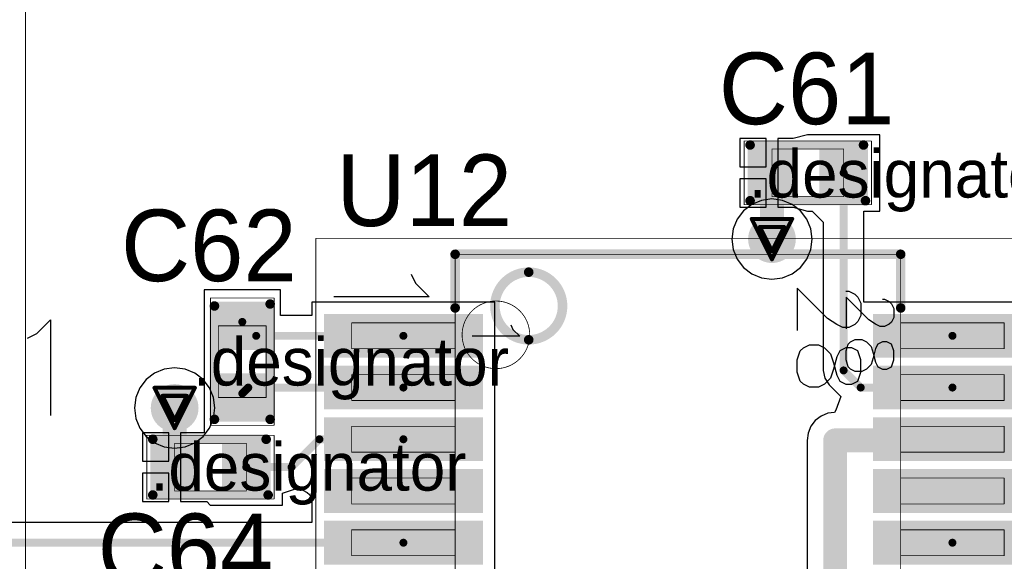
# Model space of a CAD drawing. Header units: millimetres. Extents: x 138 to 555, y 26 to 334.
# Tile 238 of 256: x 175.75 to 188.12, y 212.6 to 219.41. Entities that reach past the tile are written whole.
import ezdxf

# ---------------------------------------------------------------- set-up
doc = ezdxf.new("R2010")
doc.units = ezdxf.units.MM
for name, color, linetype in [('BottomLayer', 5, 'Continuous'), ('DrillDrawing', 1, 'Continuous'), ('Mechanical20', 56, 'Continuous'), ('Mechanical27', 56, 'Continuous'), ('MidLayer1', 16, 'Continuous'), ('MidLayer2', 76, 'Continuous'), ('MidLayer3', 90, 'Continuous'), ('MidLayer4', 156, 'Continuous'), ('MultiLayer', 9, 'Continuous'), ('TopLayer', 1, 'Continuous'), ('TopOverlay', 2, 'Continuous'), ('TopPaste', 8, 'Continuous'), ('TopSolder', 216, 'Continuous'), ('ViaHoleLayer', 16, 'Continuous')]:
    doc.layers.add(name, color=color, linetype=linetype)

# ---------------------------------------------------------------- blocks, each defined once
blk = doc.blocks.new('CON_DB9_MALE_TYCO_3_1634580_2_517')
at = {"layer": 'Mechanical20', "const_width": 0.00999998}
blk.add_lwpolyline([(15.69999908, 10.80000126), (-15.69999908, 10.80000126)], dxfattribs=at)
at = {"layer": 'TopOverlay'}
for p, q in [((-5.95365586, 10.941431), (-6.125047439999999, 11.11282258)), ((-6.125047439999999, 11.11282258), (-4.92530384, 11.11282258)), ((-5.89652364, 10.8271691), (-5.95365586, 10.941431))]:
    blk.add_line(p, q, dxfattribs=at)
blk = doc.blocks.new('C0402_834')
at = {"layer": 'Mechanical20', "const_width": 0.00999998}
for points in [[(-0.80000094, 0.3999992), (0.80000094, 0.3999992)], [(-0.80000094, -0.3999992), (-0.80000094, 0.3999992)], [(0.80000094, -0.3999992), (0.80000094, 0.3999992)], [(-0.80000094, -0.3999992), (0.80000094, -0.3999992)]]:
    blk.add_lwpolyline(points, dxfattribs=at)
at = {"layer": 'Mechanical20', "const_width": 0.00499872}
for points in [[(-0.8025002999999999, 0.3999992, 1), (-0.7975015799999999, 0.3999992, 1)], [(-0.8025002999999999, 0.3999992, 1), (-0.7975015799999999, 0.3999992, 1)], [(0.7975015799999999, 0.3999992, 1), (0.8025002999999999, 0.3999992, 1)], [(0.7975015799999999, 0.3999992, 1), (0.8025002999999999, 0.3999992, 1)], [(-0.8025002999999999, -0.3999992, 1), (-0.7975015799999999, -0.3999992, 1)], [(-0.8025002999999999, -0.3999992, 1), (-0.7975015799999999, -0.3999992, 1)], [(0.7975015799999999, -0.3999992, 1), (0.8025002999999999, -0.3999992, 1)], [(0.7975015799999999, -0.3999992, 1), (0.8025002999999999, -0.3999992, 1)]]:
    blk.add_lwpolyline(points, format="xyb", close=True, dxfattribs=at)
at = {"layer": 'Mechanical27', "const_width": 0.00999998}
for points in [[(-0.4499991, 0.2999994), (0.4499991, 0.2999994)], [(-0.4499991, -0.2999994), (-0.4499991, 0.2999994)], [(0.4499991, -0.2999994), (0.4499991, 0.2999994)], [(-0.4499991, -0.2999994), (0.4499991, -0.2999994)]]:
    blk.add_lwpolyline(points, dxfattribs=at)
at = {"layer": 'Mechanical27', "const_width": 0.00499872}
for points in [[(-0.45249846, 0.2999994, 1), (-0.44749974, 0.2999994, 1)], [(-0.45249846, 0.2999994, 1), (-0.44749974, 0.2999994, 1)], [(0.44749974, 0.2999994, 1), (0.45249846, 0.2999994, 1)], [(0.44749974, 0.2999994, 1), (0.45249846, 0.2999994, 1)], [(-0.45249846, -0.2999994, 1), (-0.44749974, -0.2999994, 1)], [(-0.45249846, -0.2999994, 1), (-0.44749974, -0.2999994, 1)], [(0.44749974, -0.2999994, 1), (0.45249846, -0.2999994, 1)], [(0.44749974, -0.2999994, 1), (0.45249846, -0.2999994, 1)]]:
    blk.add_lwpolyline(points, format="xyb", close=True, dxfattribs=at)
at = {"layer": 'TopLayer'}
for points in [[(-0.19500088, -0.27999944), (-0.19500088, 0.27999944), (-0.7049973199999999, -0.27999944), (-0.7049973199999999, 0.27999944)], [(0.7049973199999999, -0.27999944), (0.7049973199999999, 0.27999944), (0.19500088, -0.27999944), (0.19500088, 0.27999944)]]:
    blk.add_solid(points, dxfattribs=at)
at = {"layer": 'TopOverlay', "const_width": 0.11999976}
for points in [[(-0.72499982, 0.3499993), (0.7000011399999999, 0.3499993)], [(-0.72499982, -0.3499993), (0.72499982, -0.3499993)]]:
    blk.add_lwpolyline(points, dxfattribs=at)
at = {"layer": 'TopOverlay', "const_width": 0.05999988}
for points in [[(-0.7549997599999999, 0.3499993, 1), (-0.69499988, 0.3499993, 1)], [(0.6700012, 0.3499993, 1), (0.73000108, 0.3499993, 1)], [(-0.7549997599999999, -0.3499993, 1), (-0.69499988, -0.3499993, 1)], [(0.69499988, -0.3499993, 1), (0.7549997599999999, -0.3499993, 1)]]:
    blk.add_lwpolyline(points, format="xyb", close=True, dxfattribs=at)
at = {"layer": 'TopPaste'}
for points in [[(-0.19500088, -0.27999944), (-0.19500088, 0.27999944), (-0.7049973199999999, -0.27999944), (-0.7049973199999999, 0.27999944)], [(0.7049973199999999, -0.27999944), (0.7049973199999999, 0.27999944), (0.19500088, -0.27999944), (0.19500088, 0.27999944)]]:
    blk.add_solid(points, dxfattribs=at)
at = {"layer": 'TopSolder'}
for points in [[(-0.14500098, -0.32999934), (-0.14500098, 0.32999934), (-0.7549972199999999, -0.32999934), (-0.7549972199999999, 0.32999934)], [(0.7549972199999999, -0.32999934), (0.7549972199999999, 0.32999934), (0.14500098, -0.32999934), (0.14500098, 0.32999934)]]:
    blk.add_solid(points, dxfattribs=at)
blk = doc.blocks.new('C0402_835')
at = {"layer": 'Mechanical20', "const_width": 0.00999998}
for points in [[(-0.80000094, 0.3999992), (0.80000094, 0.3999992)], [(-0.80000094, -0.3999992), (-0.80000094, 0.3999992)], [(0.80000094, -0.3999992), (0.80000094, 0.3999992)], [(-0.80000094, -0.3999992), (0.80000094, -0.3999992)]]:
    blk.add_lwpolyline(points, dxfattribs=at)
at = {"layer": 'Mechanical20', "const_width": 0.00499872}
for points in [[(-0.8025002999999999, 0.3999992, 1), (-0.7975015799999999, 0.3999992, 1)], [(-0.8025002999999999, 0.3999992, 1), (-0.7975015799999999, 0.3999992, 1)], [(0.7975015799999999, 0.3999992, 1), (0.8025002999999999, 0.3999992, 1)], [(0.7975015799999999, 0.3999992, 1), (0.8025002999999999, 0.3999992, 1)], [(-0.8025002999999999, -0.3999992, 1), (-0.7975015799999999, -0.3999992, 1)], [(-0.8025002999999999, -0.3999992, 1), (-0.7975015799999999, -0.3999992, 1)], [(0.7975015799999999, -0.3999992, 1), (0.8025002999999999, -0.3999992, 1)], [(0.7975015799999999, -0.3999992, 1), (0.8025002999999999, -0.3999992, 1)]]:
    blk.add_lwpolyline(points, format="xyb", close=True, dxfattribs=at)
at = {"layer": 'Mechanical27', "const_width": 0.00999998}
for points in [[(-0.4499991, 0.2999994), (0.4499991, 0.2999994)], [(-0.4499991, -0.2999994), (-0.4499991, 0.2999994)], [(0.4499991, -0.2999994), (0.4499991, 0.2999994)], [(-0.4499991, -0.2999994), (0.4499991, -0.2999994)]]:
    blk.add_lwpolyline(points, dxfattribs=at)
at = {"layer": 'Mechanical27', "const_width": 0.00499872}
for points in [[(-0.45249846, 0.2999994, 1), (-0.44749974, 0.2999994, 1)], [(-0.45249846, 0.2999994, 1), (-0.44749974, 0.2999994, 1)], [(0.44749974, 0.2999994, 1), (0.45249846, 0.2999994, 1)], [(0.44749974, 0.2999994, 1), (0.45249846, 0.2999994, 1)], [(-0.45249846, -0.2999994, 1), (-0.44749974, -0.2999994, 1)], [(-0.45249846, -0.2999994, 1), (-0.44749974, -0.2999994, 1)], [(0.44749974, -0.2999994, 1), (0.45249846, -0.2999994, 1)], [(0.44749974, -0.2999994, 1), (0.45249846, -0.2999994, 1)]]:
    blk.add_lwpolyline(points, format="xyb", close=True, dxfattribs=at)
at = {"layer": 'TopLayer'}
for points in [[(-0.19500088, -0.27999944), (-0.19500088, 0.27999944), (-0.7049973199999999, -0.27999944), (-0.7049973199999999, 0.27999944)], [(0.7049973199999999, -0.27999944), (0.7049973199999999, 0.27999944), (0.19500088, -0.27999944), (0.19500088, 0.27999944)]]:
    blk.add_solid(points, dxfattribs=at)
at = {"layer": 'TopOverlay', "const_width": 0.11999976}
for points in [[(-0.72499982, 0.3499993), (0.7000011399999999, 0.3499993)], [(-0.72499982, -0.3499993), (0.72499982, -0.3499993)]]:
    blk.add_lwpolyline(points, dxfattribs=at)
at = {"layer": 'TopOverlay', "const_width": 0.05999988}
for points in [[(-0.7549997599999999, 0.3499993, 1), (-0.69499988, 0.3499993, 1)], [(0.6700012, 0.3499993, 1), (0.73000108, 0.3499993, 1)], [(-0.7549997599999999, -0.3499993, 1), (-0.69499988, -0.3499993, 1)], [(0.69499988, -0.3499993, 1), (0.7549997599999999, -0.3499993, 1)]]:
    blk.add_lwpolyline(points, format="xyb", close=True, dxfattribs=at)
at = {"layer": 'TopPaste'}
for points in [[(-0.19500088, -0.27999944), (-0.19500088, 0.27999944), (-0.7049973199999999, -0.27999944), (-0.7049973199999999, 0.27999944)], [(0.7049973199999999, -0.27999944), (0.7049973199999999, 0.27999944), (0.19500088, -0.27999944), (0.19500088, 0.27999944)]]:
    blk.add_solid(points, dxfattribs=at)
at = {"layer": 'TopSolder'}
for points in [[(-0.14500098, -0.32999934), (-0.14500098, 0.32999934), (-0.7549972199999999, -0.32999934), (-0.7549972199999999, 0.32999934)], [(0.7549972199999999, -0.32999934), (0.7549972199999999, 0.32999934), (0.14500098, -0.32999934), (0.14500098, 0.32999934)]]:
    blk.add_solid(points, dxfattribs=at)
blk = doc.blocks.new('C0402_836')
at = {"layer": 'Mechanical20', "const_width": 0.00999998}
for points in [[(-0.80000094, 0.3999992), (0.80000094, 0.3999992)], [(-0.80000094, 0.3999992), (-0.80000094, -0.3999992)], [(0.80000094, 0.3999992), (0.80000094, -0.3999992)], [(-0.80000094, -0.3999992), (0.80000094, -0.3999992)]]:
    blk.add_lwpolyline(points, dxfattribs=at)
at = {"layer": 'Mechanical20', "const_width": 0.00499872}
for points in [[(-0.8025002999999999, 0.3999992, 1), (-0.7975015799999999, 0.3999992, 1)], [(-0.8025002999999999, 0.3999992, 1), (-0.7975015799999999, 0.3999992, 1)], [(0.7975015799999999, 0.3999992, 1), (0.8025002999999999, 0.3999992, 1)], [(0.7975015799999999, 0.3999992, 1), (0.8025002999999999, 0.3999992, 1)], [(-0.8025002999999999, -0.3999992, 1), (-0.7975015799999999, -0.3999992, 1)], [(-0.8025002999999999, -0.3999992, 1), (-0.7975015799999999, -0.3999992, 1)], [(0.7975015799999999, -0.3999992, 1), (0.8025002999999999, -0.3999992, 1)], [(0.7975015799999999, -0.3999992, 1), (0.8025002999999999, -0.3999992, 1)]]:
    blk.add_lwpolyline(points, format="xyb", close=True, dxfattribs=at)
at = {"layer": 'Mechanical27', "const_width": 0.00999998}
for points in [[(-0.4499991, 0.2999994), (0.4499991, 0.2999994)], [(-0.4499991, 0.2999994), (-0.4499991, -0.2999994)], [(0.4499991, 0.2999994), (0.4499991, -0.2999994)], [(-0.4499991, -0.2999994), (0.4499991, -0.2999994)]]:
    blk.add_lwpolyline(points, dxfattribs=at)
at = {"layer": 'Mechanical27', "const_width": 0.00499872}
for points in [[(-0.45249846, 0.2999994, 1), (-0.44749974, 0.2999994, 1)], [(-0.45249846, 0.2999994, 1), (-0.44749974, 0.2999994, 1)], [(0.44749974, 0.2999994, 1), (0.45249846, 0.2999994, 1)], [(0.44749974, 0.2999994, 1), (0.45249846, 0.2999994, 1)], [(-0.45249846, -0.2999994, 1), (-0.44749974, -0.2999994, 1)], [(-0.45249846, -0.2999994, 1), (-0.44749974, -0.2999994, 1)], [(0.44749974, -0.2999994, 1), (0.45249846, -0.2999994, 1)], [(0.44749974, -0.2999994, 1), (0.45249846, -0.2999994, 1)]]:
    blk.add_lwpolyline(points, format="xyb", close=True, dxfattribs=at)
at = {"layer": 'TopLayer'}
for points in [[(-0.19500088, -0.27999944), (-0.19500088, 0.27999944), (-0.7049973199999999, -0.27999944), (-0.7049973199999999, 0.27999944)], [(0.7049973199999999, -0.27999944), (0.7049973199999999, 0.27999944), (0.19500088, -0.27999944), (0.19500088, 0.27999944)]]:
    blk.add_solid(points, dxfattribs=at)
at = {"layer": 'TopOverlay', "const_width": 0.11999976}
for points in [[(-0.72499982, 0.3499993), (0.7000011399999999, 0.3499993)], [(-0.72499982, -0.3499993), (0.72499982, -0.3499993)]]:
    blk.add_lwpolyline(points, dxfattribs=at)
at = {"layer": 'TopOverlay', "const_width": 0.05999988}
for points in [[(-0.7549997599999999, 0.3499993, 1), (-0.69499988, 0.3499993, 1)], [(0.6700012, 0.3499993, 1), (0.73000108, 0.3499993, 1)], [(-0.7549997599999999, -0.3499993, 1), (-0.69499988, -0.3499993, 1)], [(0.69499988, -0.3499993, 1), (0.7549997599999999, -0.3499993, 1)]]:
    blk.add_lwpolyline(points, format="xyb", close=True, dxfattribs=at)
at = {"layer": 'TopPaste'}
for points in [[(-0.19500088, -0.27999944), (-0.19500088, 0.27999944), (-0.7049973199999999, -0.27999944), (-0.7049973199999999, 0.27999944)], [(0.7049973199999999, -0.27999944), (0.7049973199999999, 0.27999944), (0.19500088, -0.27999944), (0.19500088, 0.27999944)]]:
    blk.add_solid(points, dxfattribs=at)
at = {"layer": 'TopSolder'}
for points in [[(-0.14500098, -0.32999934), (-0.14500098, 0.32999934), (-0.7549972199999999, -0.32999934), (-0.7549972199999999, 0.32999934)], [(0.7549972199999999, -0.32999934), (0.7549972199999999, 0.32999934), (0.14500098, -0.32999934), (0.14500098, 0.32999934)]]:
    blk.add_solid(points, dxfattribs=at)
blk = doc.blocks.new('ICC_SSOP28_10P2X5P3_P065_941')
at = {"layer": 'Mechanical20', "const_width": 0.00999998}
for points in [[(-5.449999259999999, -4.55000106), (-5.449999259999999, 4.55000106)], [(5.449999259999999, -4.55000106), (-5.449999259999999, -4.55000106)]]:
    blk.add_lwpolyline(points, dxfattribs=at)
at = {"layer": 'Mechanical20', "const_width": 0.00499872}
blk.add_lwpolyline([(-5.45249862, -4.55000106, 1), (-5.4474999, -4.55000106, 1)], format="xyb", close=True, dxfattribs=at)
blk.add_lwpolyline([(-5.45249862, -4.55000106, 1), (-5.4474999, -4.55000106, 1)], format="xyb", close=True, dxfattribs=at)
at = {"layer": 'Mechanical27'}
for p, q in [((-4.68393526, 2.59811012), (-4.65537042, 2.6552398)), ((-4.65537042, 2.6552398), (-4.62680558, 2.68380464)), ((-4.62680558, 2.68380464), (-4.569673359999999, 2.71236948)), ((-4.569673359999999, 2.71236948), (-4.455413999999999, 2.71236948)), ((-4.455413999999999, 2.71236948), (-4.39828178, 2.68380464)), ((-4.39828178, 2.68380464), (-4.36971694, 2.6552398)), ((-4.36971694, 2.6552398), (-4.3411521, 2.59811012)), ((-4.1212008, 2.68380464), (-4.14976564, 2.62667496)), ((-4.14976564, 2.62667496), (-4.14976564, 2.56954528)), ((-4.035503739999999, 2.71236948), (-4.1212008, 2.68380464)), ((-3.92124438, 2.71236948), (-4.035503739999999, 2.71236948)), ((-3.83554732, 2.68380464), (-3.92124438, 2.71236948)), ((-3.80698248, 2.62667496), (-3.83554732, 2.68380464)), ((-3.80698248, 2.56954528), (-3.80698248, 2.62667496)), ((-4.68393526, 2.56954528), (-4.68393526, 2.59811012)), ((-4.36971694, 2.48384822), (-4.42684662, 2.3981537)), ((-4.3411521, 2.5409779), (-4.36971694, 2.48384822)), ((-4.3411521, 2.59811012), (-4.3411521, 2.5409779)), ((-4.14976564, 2.56954528), (-4.1212008, 2.51241306)), ((-4.1212008, 2.51241306), (-4.06406858, 2.48384822)), ((-4.06406858, 2.48384822), (-3.94980922, 2.45528338)), ((-4.0069389, 2.45528338), (-3.892677, 2.48384822)), ((-3.892677, 2.48384822), (-3.83554732, 2.51241306)), ((-3.83554732, 2.51241306), (-3.80698248, 2.56954528)), ((-4.42684662, 2.3981537), (-4.7125001, 2.11250022)), ((-4.17833048, 2.31245664), (-4.14976564, 2.36958632)), ((-4.14976564, 2.36958632), (-4.09263596, 2.42671854)), ((-4.09263596, 2.42671854), (-4.0069389, 2.45528338)), ((-3.94980922, 2.45528338), (-3.86411216, 2.42671854)), ((-3.86411216, 2.42671854), (-3.80698248, 2.36958632)), ((-3.80698248, 2.36958632), (-3.77841764, 2.31245664)), ((-4.17833048, 2.22676212), (-4.17833048, 2.31245664)), ((-3.77841764, 2.31245664), (-3.77841764, 2.22676212)), ((-4.7125001, 2.11250022), (-4.31258726, 2.11250022)), ((-4.14976564, 2.1696299), (-4.17833048, 2.22676212)), ((-4.1212008, 2.14106506), (-4.14976564, 2.1696299)), ((-4.035503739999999, 2.11250022), (-4.1212008, 2.14106506)), ((-3.92124438, 2.11250022), (-4.035503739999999, 2.11250022)), ((-3.83554732, 2.14106506), (-3.92124438, 2.11250022)), ((-3.80698248, 2.1696299), (-3.83554732, 2.14106506)), ((-3.77841764, 2.22676212), (-3.80698248, 2.1696299)), ((-4.362500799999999, -2.10189318), (-4.305371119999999, -2.07332834)), ((-4.305371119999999, -2.07332834), (-4.21967406, -1.98763382)), ((-4.21967406, -1.98763382), (-4.21967406, -2.58750308))]:
    blk.add_line(p, q, dxfattribs=at)
at = {"layer": 'Mechanical27', "const_width": 0.00999998}
for points in [[(-4.38749948, 2.79999948), (-4.38749948, 4.09999942)], [(-4.06249886, 4.09999942), (-4.38749948, 4.09999942)], [(-4.06249886, 2.79999948), (-4.06249886, 4.09999942)], [(-3.41250016, 4.09999942), (-3.73750078, 4.09999942)], [(-3.73750078, 2.79999948), (-3.73750078, 4.09999942)], [(-3.41250016, 2.79999948), (-3.41250016, 4.09999942)], [(-2.76249892, 4.09999942), (-3.08749954, 4.09999942)], [(-3.08749954, 2.79999948), (-3.08749954, 4.09999942)], [(-2.76249892, 2.79999948), (-2.76249892, 4.09999942)], [(-2.11250022, 4.09999942), (-2.43750084, 4.09999942)], [(-2.43750084, 2.79999948), (-2.43750084, 4.09999942)], [(-2.11250022, 2.79999948), (-2.11250022, 4.09999942)], [(-1.46249898, 4.09999942), (-1.7874996, 4.09999942)], [(-1.7874996, 2.79999948), (-1.7874996, 4.09999942)], [(-1.46249898, 2.79999948), (-1.46249898, 4.09999942)], [(-5.249999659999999, -2.79999948), (-5.249999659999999, 2.79999948)], [(5.249999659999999, 2.79999948), (-5.249999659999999, 2.79999948)], [(5.249999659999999, -2.79999948), (-5.249999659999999, -2.79999948)], [(-4.38749948, -4.09999942), (-4.38749948, -2.79999948)], [(-4.06249886, -4.09999942), (-4.06249886, -2.79999948)], [(-3.73750078, -4.09999942), (-3.73750078, -2.79999948)], [(-3.41250016, -4.09999942), (-3.41250016, -2.79999948)], [(-3.08749954, -4.09999942), (-3.08749954, -2.79999948)], [(-2.76249892, -4.09999942), (-2.76249892, -2.79999948)], [(-2.43750084, -4.09999942), (-2.43750084, -2.79999948)], [(-2.11250022, -4.09999942), (-2.11250022, -2.79999948)], [(-1.7874996, -4.09999942), (-1.7874996, -2.79999948)], [(-1.46249898, -4.09999942), (-1.46249898, -2.79999948)], [(-4.06249886, -4.09999942), (-4.38749948, -4.09999942)], [(-3.41250016, -4.09999942), (-3.73750078, -4.09999942)], [(-2.76249892, -4.09999942), (-3.08749954, -4.09999942)], [(-2.11250022, -4.09999942), (-2.43750084, -4.09999942)], [(-1.46249898, -4.09999942), (-1.7874996, -4.09999942)]]:
    blk.add_lwpolyline(points, dxfattribs=at)
at = {"layer": 'Mechanical27'}
for points, const_width in [([(-4.38999884, 4.09999942, 1), (-4.38500012, 4.09999942, 1)], 0.00499872), ([(-4.38999884, 4.09999942, 1), (-4.38500012, 4.09999942, 1)], 0.00499872), ([(-4.06499822, 4.09999942, 1), (-4.0599995, 4.09999942, 1)], 0.00499872), ([(-4.06499822, 4.09999942, 1), (-4.0599995, 4.09999942, 1)], 0.00499872), ([(-3.74000014, 4.09999942, 1), (-3.73500142, 4.09999942, 1)], 0.00499872), ([(-3.74000014, 4.09999942, 1), (-3.73500142, 4.09999942, 1)], 0.00499872), ([(-3.41499952, 4.09999942, 1), (-3.4100008, 4.09999942, 1)], 0.00499872), ([(-3.41499952, 4.09999942, 1), (-3.4100008, 4.09999942, 1)], 0.00499872), ([(-3.0899989, 4.09999942, 1), (-3.08500018, 4.09999942, 1)], 0.00499872), ([(-3.0899989, 4.09999942, 1), (-3.08500018, 4.09999942, 1)], 0.00499872), ([(-2.76499828, 4.09999942, 1), (-2.75999956, 4.09999942, 1)], 0.00499872), ([(-2.76499828, 4.09999942, 1), (-2.75999956, 4.09999942, 1)], 0.00499872), ([(-2.4400002, 4.09999942, 1), (-2.43500148, 4.09999942, 1)], 0.00499872), ([(-2.4400002, 4.09999942, 1), (-2.43500148, 4.09999942, 1)], 0.00499872), ([(-2.11499958, 4.09999942, 1), (-2.11000086, 4.09999942, 1)], 0.00499872), ([(-2.11499958, 4.09999942, 1), (-2.11000086, 4.09999942, 1)], 0.00499872), ([(-1.78999896, 4.09999942, 1), (-1.78500024, 4.09999942, 1)], 0.00499872), ([(-1.78999896, 4.09999942, 1), (-1.78500024, 4.09999942, 1)], 0.00499872), ([(-1.46499834, 4.09999942, 1), (-1.45999962, 4.09999942, 1)], 0.00499872), ([(-1.46499834, 4.09999942, 1), (-1.45999962, 4.09999942, 1)], 0.00499872), ([(-5.25249902, 2.79999948, 1), (-5.2475003, 2.79999948, 1)], 0.00499872), ([(-5.25249902, 2.79999948, 1), (-5.2475003, 2.79999948, 1)], 0.00499872), ([(-4.38999884, 2.79999948, 1), (-4.38500012, 2.79999948, 1)], 0.00499872), ([(-4.06499822, 2.79999948, 1), (-4.0599995, 2.79999948, 1)], 0.00499872), ([(-3.74000014, 2.79999948, 1), (-3.73500142, 2.79999948, 1)], 0.00499872), ([(-3.41499952, 2.79999948, 1), (-3.4100008, 2.79999948, 1)], 0.00499872), ([(-3.0899989, 2.79999948, 1), (-3.08500018, 2.79999948, 1)], 0.00499872), ([(-2.76499828, 2.79999948, 1), (-2.75999956, 2.79999948, 1)], 0.00499872), ([(-2.4400002, 2.79999948, 1), (-2.43500148, 2.79999948, 1)], 0.00499872), ([(-2.11499958, 2.79999948, 1), (-2.11000086, 2.79999948, 1)], 0.00499872), ([(-1.78999896, 2.79999948, 1), (-1.78500024, 2.79999948, 1)], 0.00499872), ([(-1.46499834, 2.79999948, 1), (-1.45999962, 2.79999948, 1)], 0.00499872), ([(-3.8125019, -2.28750368, 1), (-4.66250274, -2.28750368, 1)], 0.00999998), ([(-4.6650021, -2.28750368, 1), (-4.66000338, -2.28750368, 1)], 0.00499872), ([(-3.81500126, -2.28750368, 1), (-3.81000254, -2.28750368, 1)], 0.00499872), ([(-5.25249902, -2.79999948, 1), (-5.2475003, -2.79999948, 1)], 0.00499872), ([(-5.25249902, -2.79999948, 1), (-5.2475003, -2.79999948, 1)], 0.00499872), ([(-4.38999884, -2.79999948, 1), (-4.38500012, -2.79999948, 1)], 0.00499872), ([(-4.06499822, -2.79999948, 1), (-4.0599995, -2.79999948, 1)], 0.00499872), ([(-3.74000014, -2.79999948, 1), (-3.73500142, -2.79999948, 1)], 0.00499872), ([(-3.41499952, -2.79999948, 1), (-3.4100008, -2.79999948, 1)], 0.00499872), ([(-3.0899989, -2.79999948, 1), (-3.08500018, -2.79999948, 1)], 0.00499872), ([(-2.76499828, -2.79999948, 1), (-2.75999956, -2.79999948, 1)], 0.00499872), ([(-2.4400002, -2.79999948, 1), (-2.43500148, -2.79999948, 1)], 0.00499872), ([(-2.11499958, -2.79999948, 1), (-2.11000086, -2.79999948, 1)], 0.00499872), ([(-1.78999896, -2.79999948, 1), (-1.78500024, -2.79999948, 1)], 0.00499872), ([(-1.46499834, -2.79999948, 1), (-1.45999962, -2.79999948, 1)], 0.00499872), ([(-4.38999884, -4.09999942, 1), (-4.38500012, -4.09999942, 1)], 0.00499872), ([(-4.38999884, -4.09999942, 1), (-4.38500012, -4.09999942, 1)], 0.00499872), ([(-4.06499822, -4.09999942, 1), (-4.0599995, -4.09999942, 1)], 0.00499872), ([(-4.06499822, -4.09999942, 1), (-4.0599995, -4.09999942, 1)], 0.00499872), ([(-3.74000014, -4.09999942, 1), (-3.73500142, -4.09999942, 1)], 0.00499872), ([(-3.74000014, -4.09999942, 1), (-3.73500142, -4.09999942, 1)], 0.00499872), ([(-3.41499952, -4.09999942, 1), (-3.4100008, -4.09999942, 1)], 0.00499872), ([(-3.41499952, -4.09999942, 1), (-3.4100008, -4.09999942, 1)], 0.00499872), ([(-3.0899989, -4.09999942, 1), (-3.08500018, -4.09999942, 1)], 0.00499872), ([(-3.0899989, -4.09999942, 1), (-3.08500018, -4.09999942, 1)], 0.00499872), ([(-2.76499828, -4.09999942, 1), (-2.75999956, -4.09999942, 1)], 0.00499872), ([(-2.76499828, -4.09999942, 1), (-2.75999956, -4.09999942, 1)], 0.00499872), ([(-2.4400002, -4.09999942, 1), (-2.43500148, -4.09999942, 1)], 0.00499872), ([(-2.4400002, -4.09999942, 1), (-2.43500148, -4.09999942, 1)], 0.00499872), ([(-2.11499958, -4.09999942, 1), (-2.11000086, -4.09999942, 1)], 0.00499872), ([(-2.11499958, -4.09999942, 1), (-2.11000086, -4.09999942, 1)], 0.00499872), ([(-1.78999896, -4.09999942, 1), (-1.78500024, -4.09999942, 1)], 0.00499872), ([(-1.78999896, -4.09999942, 1), (-1.78500024, -4.09999942, 1)], 0.00499872), ([(-1.46499834, -4.09999942, 1), (-1.45999962, -4.09999942, 1)], 0.00499872), ([(-1.46499834, -4.09999942, 1), (-1.45999962, -4.09999942, 1)], 0.00499872)]:
    blk.add_lwpolyline(points, format="xyb", close=True, dxfattribs=dict(at, const_width=const_width))
at = {"layer": 'TopLayer'}
for points in [[(-4.00000216, 2.50000262), (-4.00000216, 4.39999882), (-4.44999872, 2.50000262), (-4.44999872, 4.39999882)], [(-3.35000092, 2.50000262), (-3.35000092, 4.39999882), (-3.79999748, 2.50000262), (-3.79999748, 4.39999882)], [(-2.70000222, 2.50000262), (-2.70000222, 4.39999882), (-3.14999878, 2.50000262), (-3.14999878, 4.39999882)], [(-2.05000098, 2.50000262), (-2.05000098, 4.39999882), (-2.49999754, 2.50000262), (-2.49999754, 4.39999882)], [(-1.40000228, 2.50000262), (-1.40000228, 4.39999882), (-1.84999884, 2.50000262), (-1.84999884, 4.39999882)], [(-4.00000216, -4.39999882), (-4.00000216, -2.50000262), (-4.44999872, -4.39999882), (-4.44999872, -2.50000262)], [(-3.35000092, -4.39999882), (-3.35000092, -2.50000262), (-3.79999748, -4.39999882), (-3.79999748, -2.50000262)], [(-2.70000222, -4.39999882), (-2.70000222, -2.50000262), (-3.14999878, -4.39999882), (-3.14999878, -2.50000262)], [(-2.05000098, -4.39999882), (-2.05000098, -2.50000262), (-2.49999754, -4.39999882), (-2.49999754, -2.50000262)], [(-1.40000228, -4.39999882), (-1.40000228, -2.50000262), (-1.84999884, -4.39999882), (-1.84999884, -2.50000262)]]:
    blk.add_solid(points, dxfattribs=at)
at = {"layer": 'TopOverlay'}
for p, q in [((-4.74882464, 2.2236557), (-4.71073734, 2.261743)), ((-4.71073734, 2.261743), (-4.63456274, 2.2998303)), ((-4.63456274, 2.2998303), (-4.48221608, 2.2998303)), ((-4.48221608, 2.2998303), (-4.40604148, 2.261743)), ((-4.40604148, 2.261743), (-4.36795418, 2.2236557)), ((-4.03659594, 2.261743), (-4.07468324, 2.1855684)), ((-3.92233404, 2.2998303), (-4.03659594, 2.261743)), ((-3.76998738, 2.2998303), (-3.92233404, 2.2998303)), ((-3.65572548, 2.261743), (-3.76998738, 2.2998303)), ((-3.61763818, 2.1855684), (-3.65572548, 2.261743)), ((-4.78691194, 2.1474811), (-4.74882464, 2.2236557)), ((-4.78691194, 2.1093938), (-4.78691194, 2.1474811)), ((-4.36795418, 2.2236557), (-4.32986688, 2.1474811)), ((-4.32986688, 2.1474811), (-4.32986688, 2.0713065)), ((-4.07468324, 2.1855684), (-4.07468324, 2.1093938)), ((-4.07468324, 2.1093938), (-4.03659594, 2.0332192)), ((-3.65572548, 2.0332192), (-3.61763818, 2.1093938)), ((-3.61763818, 2.1093938), (-3.61763818, 2.1855684)), ((-4.36795418, 1.9951319), (-4.44412878, 1.88087)), ((-4.32986688, 2.0713065), (-4.36795418, 1.9951319)), ((-4.03659594, 2.0332192), (-3.96042134, 1.9951319)), ((-3.96042134, 1.9951319), (-3.80807468, 1.9570446)), ((-3.88424674, 1.9570446), (-3.73190008, 1.9951319)), ((-3.73190008, 1.9951319), (-3.65572548, 2.0332192)), ((-4.44412878, 1.88087), (-4.824999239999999, 1.49999954)), ((-4.07468324, 1.8427827), (-3.99850864, 1.9189573)), ((-3.99850864, 1.9189573), (-3.88424674, 1.9570446)), ((-3.80807468, 1.9570446), (-3.69381278, 1.9189573)), ((-3.69381278, 1.9189573), (-3.61763818, 1.8427827)), ((-4.11277054, 1.76661064), (-4.07468324, 1.8427827)), ((-4.11277054, 1.65234874), (-4.11277054, 1.76661064)), ((-3.61763818, 1.8427827), (-3.57955088, 1.76661064)), ((-3.57955088, 1.76661064), (-3.57955088, 1.65234874)), ((-4.07468324, 1.57617414), (-4.11277054, 1.65234874)), ((-3.57955088, 1.65234874), (-3.61763818, 1.57617414)), ((-4.824999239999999, 1.49999954), (-4.29177958, 1.49999954)), ((-4.03659594, 1.53808684), (-4.07468324, 1.57617414)), ((-3.92233404, 1.49999954), (-4.03659594, 1.53808684)), ((-3.76998738, 1.49999954), (-3.92233404, 1.49999954)), ((-3.65572548, 1.53808684), (-3.76998738, 1.49999954)), ((-3.61763818, 1.57617414), (-3.65572548, 1.53808684)), ((-4.88573826, -3.29664822), (-4.714346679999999, -3.12525664)), ((-4.714346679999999, -3.12525664), (-4.714346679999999, -4.32500024)), ((-5.00000016, -3.35378044), (-4.88573826, -3.29664822))]:
    blk.add_line(p, q, dxfattribs=at)
at = {"layer": 'TopOverlay', "const_width": 0.11999976}
for points in [[(-5.249999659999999, -2.79999948), (-5.249999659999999, 2.79999948)], [(-4.57499974, 2.79999948), (-5.249999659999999, 2.79999948)], [(-4.57499974, -2.79999948), (-5.249999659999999, -2.79999948)]]:
    blk.add_lwpolyline(points, dxfattribs=at)
at = {"layer": 'TopOverlay'}
for points, const_width in [([(-5.2799996, 2.79999948, 1), (-5.21999972, 2.79999948, 1)], 0.05999988), ([(-5.2799996, 2.79999948, 1), (-5.21999972, 2.79999948, 1)], 0.05999988), ([(-4.60499968, 2.79999948, 1), (-4.544999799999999, 2.79999948, 1)], 0.05999988), ([(-4.17500054, -1.87500006, 1), (-5.02500138, -1.87500006, 1)], 0.11999976), ([(-5.05500132, -1.87500006, 1), (-4.995001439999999, -1.87500006, 1)], 0.05999988), ([(-4.20500048, -1.87500006, 1), (-4.145000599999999, -1.87500006, 1)], 0.05999988), ([(-5.2799996, -2.79999948, 1), (-5.21999972, -2.79999948, 1)], 0.05999988), ([(-5.2799996, -2.79999948, 1), (-5.21999972, -2.79999948, 1)], 0.05999988), ([(-4.60499968, -2.79999948, 1), (-4.544999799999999, -2.79999948, 1)], 0.05999988)]:
    blk.add_lwpolyline(points, format="xyb", close=True, dxfattribs=dict(at, const_width=const_width))
at = {"layer": 'TopPaste'}
for points in [[(-4.00000216, 2.50000262), (-4.00000216, 4.39999882), (-4.44999872, 2.50000262), (-4.44999872, 4.39999882)], [(-3.35000092, 2.50000262), (-3.35000092, 4.39999882), (-3.79999748, 2.50000262), (-3.79999748, 4.39999882)], [(-2.70000222, 2.50000262), (-2.70000222, 4.39999882), (-3.14999878, 2.50000262), (-3.14999878, 4.39999882)], [(-2.05000098, 2.50000262), (-2.05000098, 4.39999882), (-2.49999754, 2.50000262), (-2.49999754, 4.39999882)], [(-1.40000228, 2.50000262), (-1.40000228, 4.39999882), (-1.84999884, 2.50000262), (-1.84999884, 4.39999882)], [(-4.00000216, -4.39999882), (-4.00000216, -2.50000262), (-4.44999872, -4.39999882), (-4.44999872, -2.50000262)], [(-3.35000092, -4.39999882), (-3.35000092, -2.50000262), (-3.79999748, -4.39999882), (-3.79999748, -2.50000262)], [(-2.70000222, -4.39999882), (-2.70000222, -2.50000262), (-3.14999878, -4.39999882), (-3.14999878, -2.50000262)], [(-2.05000098, -4.39999882), (-2.05000098, -2.50000262), (-2.49999754, -4.39999882), (-2.49999754, -2.50000262)], [(-1.40000228, -4.39999882), (-1.40000228, -2.50000262), (-1.84999884, -4.39999882), (-1.84999884, -2.50000262)]]:
    blk.add_solid(points, dxfattribs=at)
at = {"layer": 'TopSolder'}
for points in [[(-3.95000226, 2.45000272), (-3.95000226, 4.44999872), (-4.49999862, 2.45000272), (-4.49999862, 4.44999872)], [(-3.30000102, 2.45000272), (-3.30000102, 4.44999872), (-3.84999738, 2.45000272), (-3.84999738, 4.44999872)], [(-2.65000232, 2.45000272), (-2.65000232, 4.44999872), (-3.19999868, 2.45000272), (-3.19999868, 4.44999872)], [(-2.00000108, 2.45000272), (-2.00000108, 4.44999872), (-2.54999744, 2.45000272), (-2.54999744, 4.44999872)], [(-1.35000238, 2.45000272), (-1.35000238, 4.44999872), (-1.89999874, 2.45000272), (-1.89999874, 4.44999872)], [(-3.95000226, -4.44999872), (-3.95000226, -2.45000272), (-4.49999862, -4.44999872), (-4.49999862, -2.45000272)], [(-3.30000102, -4.44999872), (-3.30000102, -2.45000272), (-3.84999738, -4.44999872), (-3.84999738, -2.45000272)], [(-2.65000232, -4.44999872), (-2.65000232, -2.45000272), (-3.19999868, -4.44999872), (-3.19999868, -2.45000272)], [(-2.00000108, -4.44999872), (-2.00000108, -2.45000272), (-2.54999744, -4.44999872), (-2.54999744, -2.45000272)], [(-1.35000238, -4.44999872), (-1.35000238, -2.45000272), (-1.89999874, -4.44999872), (-1.89999874, -2.45000272)]]:
    blk.add_solid(points, dxfattribs=at)

msp = doc.modelspace()

# ---------------------------------------------------------------- linework, layer by layer
at = {"layer": 'BottomLayer', "const_width": 0.2999994}
for points in [[(185.05249502, 216.64774552, 1), (185.35249442, 216.64774552, 1)], [(177.54543612, 214.52561362, 1), (177.84543552, 214.52561362, 1)]]:
    msp.add_lwpolyline(points, format="xyb", close=True, dxfattribs=at)
at = {"layer": 'DrillDrawing', "const_width": 0.0508}
for points in [[(184.94849472, 216.90174552), (185.45649472, 216.90174552)], [(184.94849472, 216.90174552), (185.20249472, 216.39374552)], [(185.20249472, 216.39374552), (185.45649472, 216.90174552)], [(185.05009472, 216.80014552), (185.35489472, 216.80014552)], [(185.05009472, 216.80014552), (185.20249472, 216.49534552)], [(185.20249472, 216.49534552), (185.35489472, 216.80014552)], [(177.44143582, 214.77961362), (177.94943582, 214.77961362)], [(177.44143582, 214.77961362), (177.69543582, 214.27161362)], [(177.54303582, 214.67801362), (177.84783582, 214.67801362)], [(177.54303582, 214.67801362), (177.69543582, 214.37321362)], [(177.69543582, 214.27161362), (177.94943582, 214.77961362)], [(177.69543582, 214.37321362), (177.84783582, 214.67801362)]]:
    msp.add_lwpolyline(points, dxfattribs=at)
at = {"layer": 'DrillDrawing', "const_width": 0.0254}
for points in [[(184.93579472, 216.90174552, 1), (184.96119472, 216.90174552, 1)], [(184.93579472, 216.90174552, 1), (184.96119472, 216.90174552, 1)], [(185.44379472, 216.90174552, 1), (185.46919472, 216.90174552, 1)], [(185.44379472, 216.90174552, 1), (185.46919472, 216.90174552, 1)], [(185.03739472, 216.80014552, 1), (185.06279472, 216.80014552, 1)], [(185.03739472, 216.80014552, 1), (185.06279472, 216.80014552, 1)], [(185.34219472, 216.80014552, 1), (185.36759472, 216.80014552, 1)], [(185.34219472, 216.80014552, 1), (185.36759472, 216.80014552, 1)], [(185.18979472, 216.49534552, 1), (185.21519472, 216.49534552, 1)], [(185.18979472, 216.49534552, 1), (185.21519472, 216.49534552, 1)], [(185.18979472, 216.39374552, 1), (185.21519472, 216.39374552, 1)], [(185.18979472, 216.39374552, 1), (185.21519472, 216.39374552, 1)], [(177.42873582, 214.77961362, 1), (177.45413582, 214.77961362, 1)], [(177.42873582, 214.77961362, 1), (177.45413582, 214.77961362, 1)], [(177.53033582, 214.67801362, 1), (177.55573582, 214.67801362, 1)], [(177.53033582, 214.67801362, 1), (177.55573582, 214.67801362, 1)], [(177.83513582, 214.67801362, 1), (177.86053582, 214.67801362, 1)], [(177.83513582, 214.67801362, 1), (177.86053582, 214.67801362, 1)], [(177.93673582, 214.77961362, 1), (177.96213582, 214.77961362, 1)], [(177.93673582, 214.77961362, 1), (177.96213582, 214.77961362, 1)], [(177.68273582, 214.37321362, 1), (177.70813582, 214.37321362, 1)], [(177.68273582, 214.37321362, 1), (177.70813582, 214.37321362, 1)], [(177.68273582, 214.27161362, 1), (177.70813582, 214.27161362, 1)], [(177.68273582, 214.27161362, 1), (177.70813582, 214.27161362, 1)]]:
    msp.add_lwpolyline(points, format="xyb", close=True, dxfattribs=at)
at = {"layer": 'MidLayer1', "const_width": 0.2999994}
for points in [[(185.05249502, 216.64774552, 1), (185.35249442, 216.64774552, 1)], [(177.54543612, 214.52561362, 1), (177.84543552, 214.52561362, 1)]]:
    msp.add_lwpolyline(points, format="xyb", close=True, dxfattribs=at)
at = {"layer": 'MidLayer2', "const_width": 0.2999994}
for points in [[(185.05249502, 216.64774552, 1), (185.35249442, 216.64774552, 1)], [(177.54543612, 214.52561362, 1), (177.84543552, 214.52561362, 1)]]:
    msp.add_lwpolyline(points, format="xyb", close=True, dxfattribs=at)
at = {"layer": 'MidLayer3', "const_width": 0.2999994}
for points in [[(185.05249502, 216.64774552, 1), (185.35249442, 216.64774552, 1)], [(177.54543612, 214.52561362, 1), (177.84543552, 214.52561362, 1)]]:
    msp.add_lwpolyline(points, format="xyb", close=True, dxfattribs=at)
at = {"layer": 'MidLayer4'}
for p, q in [((184.95033876, 217.08449344), (184.84589142, 217.00434882)), ((185.0719692, 217.13487688), (184.95033876, 217.08449344)), ((185.20249472, 217.15205998), (185.0719692, 217.13487688)), ((185.33302024, 217.13487688), (185.20249472, 217.15205998)), ((185.45465068, 217.08449344), (185.33302024, 217.13487688)), ((185.55909802, 217.00434882), (185.45465068, 217.08449344)), ((184.84589142, 217.00434882), (184.7657468, 216.89990148)), ((185.63924264, 216.89990148), (185.55909802, 217.00434882)), ((184.7657468, 216.89990148), (184.71536336, 216.77827104)), ((185.68962608, 216.77827104), (185.63924264, 216.89990148)), ((184.71536336, 216.77827104), (184.69818026, 216.64774552)), ((185.70680918, 216.64774552), (185.68962608, 216.77827104)), ((184.69818026, 216.64774552), (184.71536336, 216.51722)), ((185.68962608, 216.51722), (185.70680918, 216.64774552)), ((184.71536336, 216.51722), (184.7657468, 216.39558956)), ((185.63924264, 216.39558956), (185.68962608, 216.51722)), ((184.7657468, 216.39558956), (184.84589142, 216.29114222)), ((185.55909802, 216.29114222), (185.63924264, 216.39558956)), ((184.84589142, 216.29114222), (184.95033876, 216.2109976)), ((184.95033876, 216.2109976), (185.0719692, 216.16061416)), ((185.33302024, 216.16061416), (185.45465068, 216.2109976)), ((185.45465068, 216.2109976), (185.55909802, 216.29114222)), ((185.0719692, 216.16061416), (185.20249472, 216.14343106)), ((185.20249472, 216.14343106), (185.33302024, 216.16061416)), ((177.44327732, 214.96236154), (177.33883252, 214.88221692)), ((177.5649103, 215.01274498), (177.44327732, 214.96236154)), ((177.69543582, 215.02992808), (177.5649103, 215.01274498)), ((177.82596134, 215.01274498), (177.69543582, 215.02992808)), ((177.94759432, 214.96236154), (177.82596134, 215.01274498)), ((178.05203912, 214.88221692), (177.94759432, 214.96236154)), ((177.33883252, 214.88221692), (177.2586879, 214.77777212)), ((178.13218374, 214.77777212), (178.05203912, 214.88221692)), ((177.2586879, 214.77777212), (177.20830446, 214.65613914)), ((178.18256718, 214.65613914), (178.13218374, 214.77777212)), ((177.20830446, 214.65613914), (177.19112136, 214.52561362)), ((178.19975028, 214.52561362), (178.18256718, 214.65613914)), ((177.19112136, 214.52561362), (177.20830446, 214.3950881)), ((178.18256718, 214.3950881), (178.19975028, 214.52561362)), ((177.20830446, 214.3950881), (177.2586879, 214.27345512)), ((178.13218374, 214.27345512), (178.18256718, 214.3950881)), ((177.2586879, 214.27345512), (177.33883252, 214.16901032)), ((178.05203912, 214.16901032), (178.13218374, 214.27345512)), ((177.33883252, 214.16901032), (177.44327732, 214.0888657)), ((177.44327732, 214.0888657), (177.5649103, 214.03848226)), ((177.82596134, 214.03848226), (177.94759432, 214.0888657)), ((177.94759432, 214.0888657), (178.05203912, 214.16901032)), ((177.5649103, 214.03848226), (177.69543582, 214.02129916)), ((177.69543582, 214.02129916), (177.82596134, 214.03848226))]:
    msp.add_line(p, q, dxfattribs=at)
at = {"layer": 'MidLayer4', "const_width": 0.2999994}
for points in [[(185.05249502, 216.64774552, 1), (185.35249442, 216.64774552, 1)], [(177.54543612, 214.52561362, 1), (177.84543552, 214.52561362, 1)]]:
    msp.add_lwpolyline(points, format="xyb", close=True, dxfattribs=at)
at = {"layer": 'MultiLayer', "const_width": 0.2999994}
for points in [[(185.05249502, 216.64774552, 1), (185.35249442, 216.64774552, 1)], [(177.54543612, 214.52561362, 1), (177.84543552, 214.52561362, 1)]]:
    msp.add_lwpolyline(points, format="xyb", close=True, dxfattribs=at)
at = {"layer": 'TopLayer'}
for p, q in [((185.6475205, 217.96022702), (185.4682346, 217.91022458)), ((185.68397204, 217.96022702), (185.6475205, 217.96022702)), ((186.55751614, 217.96022448), (185.68397204, 217.96022702)), ((186.55751614, 217.0002264), (186.55751614, 217.96022448)), ((185.12751646, 217.91022458), (184.7975222, 217.91022458)), ((184.7975222, 217.91022458), (184.7975222, 217.5552291)), ((185.12751646, 217.5552291), (185.12751646, 217.91022458)), ((185.4682346, 217.91022458), (185.27751362, 217.91022458)), ((185.27751362, 217.91022458), (185.27751362, 217.48023052)), ((184.7975222, 217.5552291), (185.12751646, 217.5552291)), ((185.27751362, 217.48023052), (185.27751362, 217.0502263)), ((185.12751646, 217.40523194), (184.7975222, 217.40523194)), ((184.7975222, 217.40523194), (184.7975222, 217.0502263)), ((185.12751646, 217.0502263), (185.12751646, 217.40523194)), ((184.7975222, 217.0502263), (185.12751646, 217.0502263)), ((185.27751362, 217.0502263), (185.4682346, 217.0502263)), ((185.4682346, 217.0502263), (185.6475205, 217.00022386)), ((185.6475205, 217.00022386), (185.70625292, 217.00022386)), ((185.70625292, 217.00022386), (185.84767504, 216.85880428)), ((186.35746828, 215.85738642), (186.35746828, 217.0002264)), ((186.35746828, 217.0002264), (186.55751614, 217.0002264)), ((185.84767504, 216.85880428), (185.84767504, 214.99740592)), ((179.02545348, 216.01238484), (178.0654554, 216.01238484)), ((178.0654554, 216.01238484), (178.0654554, 215.1023892)), ((179.02545348, 215.68729278), (179.02545348, 216.01238484)), ((181.7204519, 215.85738642), (179.4204565, 215.85738642)), ((179.4204565, 215.85738642), (179.4204565, 215.68729278)), ((181.7204519, 215.00739066), (181.7204519, 215.85738642)), ((188.62045334, 215.85738642), (186.35746828, 215.85738642)), ((179.4204565, 215.68729278), (179.02545348, 215.68729278)), ((178.0654554, 215.1023892), (178.0654554, 214.38789736)), ((181.7204519, 214.35738942), (181.7204519, 215.00739066)), ((185.84767504, 214.99740592), (185.8670781, 214.89985976)), ((185.8670781, 214.89985976), (185.92233326, 214.81716752)), ((185.92233326, 214.81716752), (186.06785748, 214.67164076)), ((186.06785748, 214.67164076), (186.00574432, 214.49677954)), ((185.90544734, 214.45961172), (185.82030654, 214.42434636)), ((185.98638698, 214.47026702), (185.90544734, 214.45961172)), ((186.00574432, 214.49677954), (185.98638698, 214.47026702)), ((178.0654554, 214.38789736), (178.06545286, 214.21239098)), ((181.7204519, 213.70739072), (181.7204519, 214.35738942)), ((185.74719264, 214.36824538), (185.69109166, 214.29513148)), ((185.82030654, 214.42434636), (185.74719264, 214.36824538)), ((177.62045756, 214.21238844), (177.29045822, 214.21238844)), ((177.29045822, 214.21238844), (177.29045822, 213.85739296)), ((177.62045756, 213.85739296), (177.62045756, 214.21238844)), ((177.90459466, 214.21238844), (177.77045472, 214.21238844)), ((177.77045472, 214.21238844), (177.77045472, 213.78239438)), ((178.06545286, 214.21239098), (177.90459466, 214.21238844)), ((185.6558263, 214.20999068), (185.64379686, 214.1186218)), ((185.69109166, 214.29513148), (185.6558263, 214.20999068)), ((185.64379686, 214.1186218), (185.64379686, 211.53237856)), ((177.29045822, 213.85739296), (177.62045756, 213.85739296)), ((177.62045756, 213.7073958), (177.29045822, 213.7073958)), ((177.29045822, 213.7073958), (177.29045822, 213.35239016)), ((177.62045756, 213.35239016), (177.62045756, 213.7073958)), ((177.77045472, 213.78239438), (177.77045472, 213.35239016)), ((181.7204519, 213.05738948), (181.7204519, 213.70739072)), ((179.05045216, 213.45480804), (179.25045176, 213.5223949)), ((179.25045176, 213.5223949), (179.36132784, 213.4624636)), ((179.36132784, 213.4624636), (179.4204565, 213.41219446)), ((177.29045822, 213.35239016), (177.62045756, 213.35239016)), ((177.77045472, 213.35239016), (178.10045152, 213.35239016)), ((178.10045152, 213.35239016), (178.14045652, 213.30238772)), ((179.05045216, 213.30239026), (179.05045216, 213.45480804)), ((179.4204565, 213.41219446), (179.4204565, 213.08729798)), ((178.14045652, 213.30238772), (178.14045652, 213.30239026)), ((178.14045652, 213.30239026), (179.05045216, 213.30239026)), ((179.4204565, 213.08729798), (175.37340084, 213.08729798)), ((181.7204519, 212.40739078), (181.7204519, 213.05738948))]:
    msp.add_line(p, q, dxfattribs=at)
for points, const_width in [([(185.20249472, 216.64774552), (185.20249472, 217.48021782)], 0.2999994), ([(186.10251832, 217.48021782), (186.10257166, 217.48016448)], 0.0999998), ([(186.10257166, 214.99740592), (186.10257166, 217.48016448)], 0.0999998), ([(178.54547222, 215.60736406), (178.72044012, 215.43239616)], 0.0999998), ([(178.72044012, 215.43239616), (180.57044912, 215.43239616)], 0.0999998), ([(187.47046072, 215.43239616), (188.83498428, 215.43239616)], 0.0999998), ([(186.10257166, 214.99740592), (186.31756742, 214.78241016)], 0.0999998), ([(178.54547222, 214.70739126), (178.62049112, 214.78241016)], 0.0999998), ([(178.62049112, 214.78241016), (180.57044912, 214.78241016)], 0.0999998), ([(186.31756742, 214.78241016), (187.47046072, 214.78241016)], 0.0999998), ([(177.69543582, 213.78237406), (177.69543582, 214.52561362)], 0.2999994), ([(185.99681622, 211.53237856), (185.99681622, 214.1186218)], 0.2999994), ([(185.99681622, 214.1186218), (187.45670916, 214.1186218)], 0.2999994), ([(187.45670916, 214.1186218), (187.47046072, 214.13237336)], 0.2999994), ([(179.16449054, 213.78237406), (179.51448984, 214.13237336)], 0.0999998), ([(179.51448984, 214.13237336), (180.57044912, 214.13237336)], 0.0999998), ([(178.59545942, 213.78237406), (179.16449054, 213.78237406)], 0.0999998), ([(187.47046072, 213.48238736), (188.86299032, 213.48238736)], 0.2999994), ([(175.26781812, 212.83240136), (180.57044912, 212.83240136)], 0.0999998), ([(187.47046072, 212.83240136), (189.25643378, 212.83240136)], 0.0999998)]:
    msp.add_lwpolyline(points, dxfattribs=dict(at, const_width=const_width))
for points, const_width in [([(185.12749614, 217.48021782, 1), (185.2774933, 217.48021782, 1)], 0.1499997), ([(186.07751964, 217.48021782, 1), (186.127517, 217.48021782, 1)], 0.0499999), ([(186.07757298, 217.48016448, 1), (186.12757034, 217.48016448, 1)], 0.0499999), ([(186.07757298, 217.48016448, 1), (186.12757034, 217.48016448, 1)], 0.0499999), ([(185.05249502, 216.64774552, 1), (185.35249442, 216.64774552, 1)], 0.2999994), ([(185.12749614, 216.64774552, 1), (185.2774933, 216.64774552, 1)], 0.1499997), ([(178.52047354, 215.60736406, 1), (178.5704709, 215.60736406, 1)], 0.0499999), ([(178.69544144, 215.43239616, 1), (178.7454388, 215.43239616, 1)], 0.0499999), ([(178.69544144, 215.43239616, 1), (178.7454388, 215.43239616, 1)], 0.0499999), ([(180.54545044, 215.43239616, 1), (180.5954478, 215.43239616, 1)], 0.0499999), ([(187.44546204, 215.43239616, 1), (187.4954594, 215.43239616, 1)], 0.0499999), ([(186.07757298, 214.99740592, 1), (186.12757034, 214.99740592, 1)], 0.0499999), ([(186.07757298, 214.99740592, 1), (186.12757034, 214.99740592, 1)], 0.0499999), ([(177.54543612, 214.52561362, 1), (177.84543552, 214.52561362, 1)], 0.2999994), ([(178.59549244, 214.78241016, 1), (178.6454898, 214.78241016, 1)], 0.0499999), ([(178.59549244, 214.78241016, 1), (178.6454898, 214.78241016, 1)], 0.0499999), ([(180.54545044, 214.78241016, 1), (180.5954478, 214.78241016, 1)], 0.0499999), ([(186.29256874, 214.78241016, 1), (186.3425661, 214.78241016, 1)], 0.0499999), ([(186.29256874, 214.78241016, 1), (186.3425661, 214.78241016, 1)], 0.0499999), ([(187.44546204, 214.78241016, 1), (187.4954594, 214.78241016, 1)], 0.0499999), ([(178.52047354, 214.70739126, 1), (178.5704709, 214.70739126, 1)], 0.0499999), ([(177.62043724, 214.52561362, 1), (177.7704344, 214.52561362, 1)], 0.1499997), ([(185.92181764, 214.1186218, 1), (186.0718148, 214.1186218, 1)], 0.1499997), ([(185.92181764, 214.1186218, 1), (186.0718148, 214.1186218, 1)], 0.1499997), ([(187.38171058, 214.1186218, 1), (187.53170774, 214.1186218, 1)], 0.1499997), ([(187.38171058, 214.1186218, 1), (187.53170774, 214.1186218, 1)], 0.1499997), ([(187.39546214, 214.13237336, 1), (187.5454593, 214.13237336, 1)], 0.1499997), ([(179.48949116, 214.13237336, 1), (179.53948852, 214.13237336, 1)], 0.0499999), ([(179.48949116, 214.13237336, 1), (179.53948852, 214.13237336, 1)], 0.0499999), ([(180.54545044, 214.13237336, 1), (180.5954478, 214.13237336, 1)], 0.0499999), ([(177.62043724, 213.78237406, 1), (177.7704344, 213.78237406, 1)], 0.1499997), ([(178.57046074, 213.78237406, 1), (178.6204581, 213.78237406, 1)], 0.0499999), ([(179.13949186, 213.78237406, 1), (179.18948922, 213.78237406, 1)], 0.0499999), ([(179.13949186, 213.78237406, 1), (179.18948922, 213.78237406, 1)], 0.0499999), ([(187.39546214, 213.48238736, 1), (187.5454593, 213.48238736, 1)], 0.1499997), ([(180.54545044, 212.83240136, 1), (180.5954478, 212.83240136, 1)], 0.0499999), ([(187.44546204, 212.83240136, 1), (187.4954594, 212.83240136, 1)], 0.0499999)]:
    msp.add_lwpolyline(points, format="xyb", close=True, dxfattribs=dict(at, const_width=const_width))
at = {"layer": 'ViaHoleLayer', "const_width": 0.1499997}
for points in [[(185.12749614, 216.64774552, 1), (185.2774933, 216.64774552, 1)], [(177.62043724, 214.52561362, 1), (177.7704344, 214.52561362, 1)]]:
    msp.add_lwpolyline(points, format="xyb", close=True, dxfattribs=at)

# ---------------------------------------------------------------- block references
for name, p, rotation in [('CON_DB9_MALE_TYCO_3_1634580_2_517', (165.02045482, 209.50738896), 270), ('C0402_835', (185.65251922, 217.48022544), 360), ('ICC_SSOP28_10P2X5P3_P065_941', (184.02045492, 211.2073881), 270), ('C0402_836', (178.54545444, 215.10738792), 90), ('C0402_834', (178.14545524, 213.7823893), 360)]:
    msp.add_blockref(name, p, dxfattribs=dict(rotation=rotation))

# ---------------------------------------------------------------- texts
at = {"layer": 'Mechanical27'}
for p in [(184.912, 217.17), (177.927, 214.8078), (177.3936, 213.487)]:
    msp.add_text('.designator', height=0.5999987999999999, dxfattribs=at).set_placement(p)
at = {"layer": 'TopOverlay'}
for s, p in [('C61', (184.53433756, 218.09175838)), ('U12', (179.72842896, 216.8115806)), ('C62', (177.02116996, 216.11902674)), ('C64', (176.727358, 212.29948396))]:
    msp.add_text(s, height=0.90000074, dxfattribs=at).set_placement(p)

doc.saveas('drawing.dxf')
